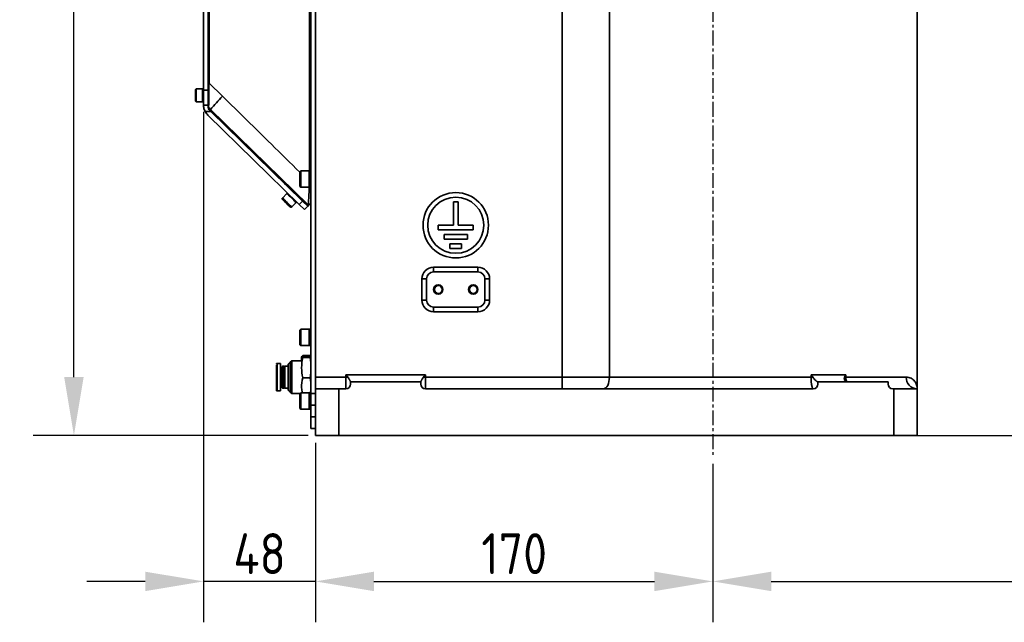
# Model space of a CAD drawing. Header units: millimetres. Extents: x 13873 to 18697, y 1443 to 6366.
# Tile 19 of 28: x 15377 to 15798, y 4486 to 4744. Entities that reach past the tile are written whole.
import ezdxf

# ---------------------------------------------------------------- set-up
doc = ezdxf.new("R2010")
doc.units = ezdxf.units.MM
doc.header["$PDSIZE"] = -1
doc.linetypes.add('CENTER', pattern=[10.16, 6.35, -1.27, 1.27, -1.27])
doc.styles.add('标准汉字', font='gbenor.shx', dxfattribs={"bigfont": 'gbcbig.shx'})
doc.dimstyles.new('ISO-25', dxfattribs={"dimscale": 5, "dimtxt": 3.5, "dimasz": 5, "dimexe": 3.5, "dimexo": 0.625, "dimtad": 1, "dimdec": 1, "dimdsep": 46, "dimtxsty": '标准汉字', "dimcen": 2.5, "dimclrd": 1, "dimclre": 1, "dimadec": 0, "dimazin": 0, "dimtfac": 1, "dimtdec": 1, "dimtmove": 1, "dimatfit": 3, "dimfxl": 1, "dimarcsym": 0})

# ---------------------------------------------------------------- blocks, each defined once
blk = doc.blocks.new('*D56')
at = {"color": 1, "lineweight": -2, "transparency": 16777216}
for p, q in [((15503.47, 4562.67), (15503.47, 4485.87)), ((15673.47, 4553.72), (15673.47, 4485.87)), ((15528.47, 4503.37), (15648.47, 4503.37))]:
    blk.add_line(p, q, dxfattribs=at)
at = {"color": 1, "transparency": 16777216}
for points in [[(15528.47, 4507.53), (15528.47, 4499.2), (15503.47, 4503.37)], [(15648.47, 4507.53), (15648.47, 4499.2), (15673.47, 4503.37)]]:
    blk.add_solid(points, dxfattribs=at)
at = {"layer": 'Defpoints', "color": 0, "transparency": 16777216}
for p in [(15503.47, 4565.79), (15673.47, 4556.85), (15673.47, 4503.37)]:
    blk.add_point(p, dxfattribs=at)
at = {"color": 0, "transparency": 16777216, "insert": (15588.47, 4515.24), "char_height": 17.5, "attachment_point": 5, "style": '标准汉字'}
blk.add_mtext('170', dxfattribs=at)
blk = doc.blocks.new('*D57')
at = {"color": 1, "lineweight": -2, "transparency": 16777216}
for p, q in [((15455.58, 4704.33), (15455.58, 4485.87)), ((15503.47, 4562.67), (15503.47, 4485.87)), ((15430.58, 4503.37), (15405.58, 4503.37)), ((15503.47, 4503.37), (15455.58, 4503.37)), ((15528.47, 4503.37), (15553.47, 4503.37))]:
    blk.add_line(p, q, dxfattribs=at)
at = {"color": 1, "transparency": 16777216}
for points in [[(15430.58, 4507.53), (15430.58, 4499.2), (15455.58, 4503.37)], [(15528.47, 4507.53), (15528.47, 4499.2), (15503.47, 4503.37)]]:
    blk.add_solid(points, dxfattribs=at)
at = {"layer": 'Defpoints', "color": 0, "transparency": 16777216}
for p in [(15455.58, 4707.46), (15503.47, 4565.79), (15455.58, 4503.37)]:
    blk.add_point(p, dxfattribs=at)
at = {"color": 0, "transparency": 16777216, "insert": (15479.52, 4515.24), "char_height": 17.5, "attachment_point": 5, "style": '标准汉字'}
blk.add_mtext('48', dxfattribs=at)
blk = doc.blocks.new('*D58')
at = {"color": 1, "lineweight": -2, "transparency": 16777216}
for p, q in [((16123.47, 4830.11), (16123.47, 4485.87)), ((15673.47, 4553.72), (15673.47, 4485.87)), ((15698.47, 4503.37), (16098.47, 4503.37))]:
    blk.add_line(p, q, dxfattribs=at)
at = {"color": 1, "transparency": 16777216}
for points in [[(15698.47, 4507.53), (15698.47, 4499.2), (15673.47, 4503.37)], [(16098.47, 4507.53), (16098.47, 4499.2), (16123.47, 4503.37)]]:
    blk.add_solid(points, dxfattribs=at)
at = {"layer": 'Defpoints', "color": 0, "transparency": 16777216}
for p in [(16123.47, 4833.24), (15673.47, 4556.85), (16123.47, 4503.37)]:
    blk.add_point(p, dxfattribs=at)
at = {"color": 0, "transparency": 16777216, "insert": (15898.47, 4515.24), "char_height": 17.5, "attachment_point": 5, "style": '标准汉字'}
blk.add_mtext('450', dxfattribs=at)
blk = doc.blocks.new('*D60')
at = {"color": 1, "lineweight": -2, "transparency": 16777216}
for p, q in [((16166.09, 4839.79), (16312.2, 4839.79)), ((16294.7, 4590.79), (16294.7, 4814.79)), ((15764.09, 4565.79), (16312.2, 4565.79))]:
    blk.add_line(p, q, dxfattribs=at)
at = {"color": 1, "transparency": 16777216}
for points in [[(16290.53, 4814.79), (16298.86, 4814.79), (16294.7, 4839.79)], [(16290.53, 4590.79), (16298.86, 4590.79), (16294.7, 4565.79)]]:
    blk.add_solid(points, dxfattribs=at)
at = {"layer": 'Defpoints', "color": 0, "transparency": 16777216}
for p in [(16162.97, 4839.79), (16294.7, 4839.79), (15760.97, 4565.79)]:
    blk.add_point(p, dxfattribs=at)
at = {"color": 0, "transparency": 16777216, "insert": (16282.82, 4702.79), "char_height": 17.5, "attachment_point": 5, "rotation": 90, "style": '标准汉字'}
blk.add_mtext('274', dxfattribs=at)
blk = doc.blocks.new('*D62')
at = {"color": 1, "lineweight": -2, "transparency": 16777216}
for p, q in [((16506.26, 5637.18), (15382.56, 5637.18)), ((15400.06, 4590.79), (15400.06, 5612.18)), ((15500.34, 4565.79), (15382.56, 4565.79))]:
    blk.add_line(p, q, dxfattribs=at)
at = {"color": 1, "transparency": 16777216}
for points in [[(15395.89, 5612.18), (15404.22, 5612.18), (15400.06, 5637.18)], [(15395.89, 4590.79), (15404.22, 4590.79), (15400.06, 4565.79)]]:
    blk.add_solid(points, dxfattribs=at)
at = {"layer": 'Defpoints', "color": 0, "transparency": 16777216}
for p in [(15400.06, 5637.18), (16509.38, 5637.18), (15503.47, 4565.79)]:
    blk.add_point(p, dxfattribs=at)
at = {"color": 0, "transparency": 16777216, "insert": (15388.18, 5101.48), "char_height": 17.5, "attachment_point": 5, "rotation": 90, "style": '标准汉字'}
blk.add_mtext('1071', dxfattribs=at)
blk = doc.blocks.new('*D73')
at = {"color": 1, "lineweight": -2, "transparency": 16777216}
for p, q in [((16572.61, 4721.29), (16670.71, 4721.29)), ((16653.21, 4590.79), (16653.21, 4696.29)), ((15635.34, 4565.79), (16670.71, 4565.79))]:
    blk.add_line(p, q, dxfattribs=at)
at = {"color": 1, "transparency": 16777216}
for points in [[(16649.04, 4696.29), (16657.38, 4696.29), (16653.21, 4721.29)], [(16649.04, 4590.79), (16657.38, 4590.79), (16653.21, 4565.79)]]:
    blk.add_solid(points, dxfattribs=at)
at = {"layer": 'Defpoints', "color": 0, "transparency": 16777216}
for p in [(16569.48, 4721.29), (16653.21, 4721.29), (15632.22, 4565.79)]:
    blk.add_point(p, dxfattribs=at)
at = {"color": 0, "transparency": 16777216, "insert": (16641.34, 4643.54), "char_height": 17.5, "attachment_point": 5, "rotation": 90, "style": '标准汉字'}
blk.add_mtext('155.5', dxfattribs=at)

msp = doc.modelspace()

# ---------------------------------------------------------------- linework, layer by layer
at = {"color": 4, "linetype": 'CENTER'}
msp.add_line((15673.47, 4952.44), (15673.47, 4556.85), dxfattribs=at)
at = {"linetype": 'Continuous', "lineweight": 35}
for p, q in [((15455.54, 4774.14), (15455.54, 4713.58)), ((15457.54, 4713.58), (15457.54, 4774.14)), ((15457.58, 4716.66), (15457.58, 4773.75)), ((15457.88, 4773.75), (15457.88, 4716.66)), ((15501.47, 4770.79), (15501.47, 4578.79)), ((15503.47, 4770.79), (15503.47, 4590.79)), ((15609, 4590.79), (15609, 4770.79)), ((15629.22, 4770.79), (15629.22, 4590.79)), ((15760.97, 4585.79), (15760.97, 4770.94)), ((15500.93, 4679.04), (15500.93, 4748.97)), ((15457.88, 4716.66), (15457.58, 4716.66)), ((15457.88, 4716.66), (15463.65, 4710.98)), ((15452.34, 4714.13), (15452.04, 4713.83)), ((15452.04, 4708.93), (15452.04, 4713.83)), ((15455.04, 4714.13), (15452.34, 4714.13)), ((15452.34, 4714.13), (15452.34, 4708.63)), ((15455.54, 4714.13), (15455.04, 4714.13)), ((15455.04, 4714.13), (15455.04, 4708.63)), ((15455.54, 4713.58), (15457.54, 4713.58)), ((15455.54, 4713.58), (15455.54, 4707.25)), ((15457.54, 4707.21), (15457.54, 4713.58)), ((15457.58, 4712.88), (15457.54, 4712.88)), ((15452.04, 4708.93), (15452.34, 4708.63)), ((15452.34, 4708.63), (15455.04, 4708.63)), ((15455.04, 4708.63), (15455.54, 4708.63)), ((15455.54, 4707.21), (15455.54, 4707.25)), ((15455.54, 4707.21), (15457.54, 4707.21)), ((15457.54, 4709.88), (15457.58, 4709.88)), ((15457.54, 4707.21), (15457.54, 4706.41)), ((15458.71, 4704.42), (15456.25, 4704.42)), ((15496.46, 4664.7), (15457.35, 4702.96)), ((15457.58, 4706.62), (15457.65, 4706.07)), ((15457.58, 4706.42), (15457.58, 4706.44)), ((15457.58, 4706.4), (15457.58, 4706.42)), ((15457.65, 4706.07), (15457.71, 4706.17)), ((15457.65, 4706.07), (15458.18, 4705.18)), ((15458.71, 4704.42), (15458.14, 4704.98)), ((15458.18, 4705.18), (15458.18, 4705.17)), ((15458.31, 4705.05), (15458.18, 4705.18)), ((15488.42, 4675.6), (15458.18, 4705.17)), ((15458.18, 4704.99), (15488.34, 4675.51)), ((15458.18, 4704.98), (15458.24, 4704.92)), ((15458.52, 4705.38), (15500.37, 4664.52)), ((15497.86, 4666.13), (15458.71, 4704.42)), ((15497.12, 4679.04), (15496.77, 4678.69)), ((15496.77, 4672.39), (15496.77, 4678.69)), ((15500.77, 4679.04), (15497.12, 4679.04)), ((15497.12, 4679.04), (15497.12, 4672.04)), ((15501.47, 4679.04), (15500.77, 4679.04)), ((15500.77, 4679.04), (15500.77, 4672.04)), ((15500.77, 4672.29), (15500.77, 4679.04)), ((15488.34, 4675.51), (15488.42, 4675.6)), ((15491.22, 4669.37), (15489.33, 4667.44)), ((15491.45, 4669.61), (15491.22, 4669.37)), ((15493.06, 4670.9), (15493.13, 4670.97)), ((15493.86, 4670.29), (15493.74, 4670.16)), ((15493.77, 4670.19), (15493.74, 4670.16)), ((15496.77, 4672.39), (15497.12, 4672.04)), ((15497.12, 4672.04), (15500.77, 4672.04)), ((15500.77, 4672.04), (15500.77, 4672.29)), ((15500.77, 4672.04), (15501.47, 4672.04)), ((15489.33, 4667.44), (15489.24, 4667.35)), ((15489.24, 4667.35), (15489.24, 4666.92)), ((15489.24, 4667.35), (15489.33, 4667.26)), ((15489.33, 4667.44), (15489.34, 4667.02)), ((15490.48, 4665.71), (15489.96, 4666.22)), ((15489.96, 4666.22), (15490.48, 4665.72)), ((15490.57, 4665.81), (15490.06, 4666.32)), ((15490.06, 4666.32), (15490.57, 4665.81)), ((15490.48, 4665.72), (15491.51, 4664.71)), ((15490.48, 4665.72), (15490.48, 4665.71)), ((15491.51, 4664.7), (15490.48, 4665.71)), ((15491.6, 4664.8), (15490.57, 4665.81)), ((15490.57, 4665.81), (15491.61, 4664.8)), ((15490.57, 4665.81), (15490.57, 4665.81)), ((15491.51, 4664.71), (15492.03, 4664.2)), ((15491.51, 4664.71), (15491.51, 4664.7)), ((15492.03, 4664.2), (15491.51, 4664.7)), ((15492.12, 4664.3), (15491.6, 4664.8)), ((15491.61, 4664.8), (15491.6, 4664.8)), ((15491.61, 4664.8), (15492.12, 4664.3)), ((15493.17, 4663.5), (15495.06, 4665.43)), ((15493.26, 4663.6), (15495.15, 4665.53)), ((15495.06, 4665.43), (15495.38, 4665.76)), ((15495.15, 4665.53), (15495.38, 4665.76)), ((15495.88, 4668.07), (15496.01, 4668.19)), ((15495.88, 4668.07), (15495.91, 4668.1)), ((15495.9, 4668.09), (15500.19, 4663.89)), ((15497.86, 4666.13), (15496.46, 4664.7)), ((15496.46, 4664.7), (15498.76, 4662.46)), ((15500.16, 4663.89), (15497.86, 4666.13)), ((15562.47, 4665.79), (15562.47, 4655.79)), ((15564.47, 4665.79), (15562.47, 4665.79)), ((15564.47, 4655.79), (15564.47, 4665.79)), ((15492.75, 4663.5), (15493.17, 4663.5)), ((15492.84, 4663.59), (15493.26, 4663.6)), ((15498.76, 4662.46), (15500.16, 4663.89)), ((15500.19, 4663.89), (15500.31, 4664.01)), ((15555.97, 4655.79), (15555.97, 4653.79)), ((15562.47, 4655.79), (15555.97, 4655.79)), ((15555.97, 4653.79), (15570.97, 4653.79)), ((15570.97, 4655.79), (15564.47, 4655.79)), ((15570.97, 4653.79), (15570.97, 4655.79)), ((15568.47, 4651.79), (15558.47, 4651.79)), ((15558.47, 4651.79), (15558.47, 4649.79)), ((15558.47, 4649.79), (15568.47, 4649.79)), ((15560.97, 4647.79), (15560.97, 4645.79)), ((15565.97, 4647.79), (15560.97, 4647.79)), ((15565.97, 4645.79), (15565.97, 4647.79)), ((15568.47, 4649.79), (15568.47, 4651.79)), ((15560.97, 4645.79), (15565.97, 4645.79)), ((15553.97, 4637.79), (15572.97, 4637.79)), ((15553.97, 4637.79), (15553.97, 4635.79)), ((15572.97, 4635.79), (15553.97, 4635.79)), ((15572.97, 4637.79), (15572.97, 4635.79)), ((15550.97, 4632.79), (15548.97, 4632.79)), ((15548.97, 4623.79), (15548.97, 4632.79)), ((15550.97, 4632.79), (15550.97, 4623.79)), ((15575.97, 4623.79), (15575.97, 4632.79)), ((15577.97, 4632.79), (15575.97, 4632.79)), ((15577.97, 4632.79), (15577.97, 4623.79)), ((15550.97, 4623.79), (15548.97, 4623.79)), ((15577.97, 4623.79), (15575.97, 4623.79)), ((15553.97, 4620.79), (15572.97, 4620.79)), ((15553.97, 4620.79), (15553.97, 4618.79)), ((15572.97, 4618.79), (15553.97, 4618.79)), ((15572.97, 4620.79), (15572.97, 4618.79)), ((15497.12, 4611.29), (15496.77, 4610.94)), ((15496.77, 4604.64), (15496.77, 4610.94)), ((15500.77, 4611.29), (15497.12, 4611.29)), ((15497.12, 4611.29), (15497.12, 4604.29)), ((15501.47, 4611.29), (15500.77, 4611.29)), ((15500.77, 4611.29), (15500.77, 4604.29)), ((15496.77, 4604.64), (15497.12, 4604.29)), ((15497.12, 4604.29), (15500.77, 4604.29)), ((15500.77, 4604.29), (15501.47, 4604.29)), ((15492.63, 4597.18), (15491.73, 4596.39)), ((15493.25, 4597.79), (15492.63, 4597.18)), ((15492.63, 4597.18), (15492.63, 4596.23)), ((15497.84, 4597.79), (15493.25, 4597.79)), ((15493.25, 4597.79), (15493.25, 4596.75)), ((15497.57, 4599.48), (15497.47, 4599.19)), ((15497.47, 4597.79), (15497.47, 4599.19)), ((15497.98, 4600.06), (15501.22, 4600.06)), ((15497.98, 4599.43), (15501.22, 4599.43)), ((15497.98, 4599.14), (15501.22, 4599.14)), ((15501.22, 4600.06), (15501.37, 4599.45)), ((15501.47, 4599.19), (15501.42, 4599.45)), ((15486.73, 4595.98), (15486.73, 4595.03)), ((15488.53, 4596.69), (15487.03, 4596.69)), ((15487.03, 4596.69), (15487.03, 4595.81)), ((15487.03, 4595.81), (15487.03, 4584.89)), ((15488.53, 4595.81), (15488.53, 4596.69)), ((15488.53, 4584.89), (15488.53, 4595.81)), ((15489.23, 4594.84), (15488.73, 4594.84)), ((15488.73, 4594.84), (15488.73, 4594.24)), ((15488.73, 4594.24), (15488.73, 4586.74)), ((15489.43, 4595.54), (15489.23, 4595.34)), ((15489.23, 4595.34), (15489.23, 4594.66)), ((15489.23, 4594.66), (15489.23, 4586.24)), ((15490.08, 4595.54), (15489.43, 4595.54)), ((15489.43, 4595.54), (15489.43, 4594.83)), ((15489.43, 4594.83), (15489.43, 4586.04)), ((15490.23, 4595.34), (15490.08, 4595.54)), ((15490.08, 4595.54), (15490.08, 4594.83)), ((15490.08, 4594.83), (15490.08, 4586.04)), ((15490.38, 4595.54), (15490.23, 4595.34)), ((15490.23, 4595.34), (15490.23, 4594.66)), ((15490.23, 4594.66), (15490.23, 4586.24)), ((15491.73, 4595.54), (15490.38, 4595.54)), ((15490.38, 4595.54), (15490.38, 4594.83)), ((15490.38, 4594.83), (15490.38, 4586.04)), ((15491.73, 4596.39), (15491.73, 4595.56)), ((15491.73, 4595.56), (15491.73, 4585.19)), ((15492.63, 4596.23), (15492.63, 4584.41)), ((15493.25, 4596.75), (15493.25, 4583.79)), ((15497.98, 4590.5), (15501.22, 4590.5)), ((15503.47, 4585.79), (15503.47, 4590.79)), ((15503.47, 4590.79), (15516.47, 4590.79)), ((15503.47, 4585.79), (15503.47, 4590.79)), ((15516.47, 4591.79), (15550.47, 4591.79)), ((15516.47, 4590.79), (15516.47, 4591.79)), ((15516.47, 4585.79), (15516.47, 4590.79)), ((15516.47, 4590.79), (15517.28, 4590.79)), ((15518.47, 4588.79), (15518.47, 4588.8)), ((15518.47, 4588.79), (15518.47, 4587.79)), ((15518.47, 4588.79), (15548.47, 4588.79)), ((15548.47, 4588.8), (15548.47, 4588.79)), ((15548.47, 4588.79), (15548.47, 4587.79)), ((15549.66, 4590.79), (15550.47, 4590.79)), ((15550.47, 4591.79), (15550.47, 4590.79)), ((15550.47, 4590.79), (15550.47, 4585.79)), ((15550.47, 4590.79), (15609, 4590.79)), ((15609, 4590.79), (15629.22, 4590.79)), ((15609, 4590.79), (15609, 4585.79)), ((15629.22, 4590.79), (15715.51, 4590.79)), ((15715.51, 4591.79), (15730.36, 4591.79)), ((15715.51, 4590.79), (15715.51, 4591.79)), ((15715.51, 4590.79), (15716.29, 4590.79)), ((15718.47, 4588.79), (15718.47, 4587.79)), ((15718.47, 4588.79), (15748.47, 4588.79)), ((15729.86, 4590.79), (15730.36, 4590.79)), ((15730.36, 4591.79), (15730.36, 4590.79)), ((15730.36, 4590.79), (15756.24, 4590.79)), ((15748.47, 4588.79), (15748.47, 4587.79)), ((15487.03, 4584.89), (15488.53, 4584.89)), ((15488.73, 4586.74), (15489.23, 4586.74)), ((15489.23, 4586.24), (15489.43, 4586.04)), ((15489.43, 4586.04), (15490.08, 4586.04)), ((15490.08, 4586.04), (15490.23, 4586.24)), ((15490.23, 4586.24), (15490.38, 4586.04)), ((15490.38, 4586.04), (15491.73, 4586.04)), ((15491.73, 4585.19), (15492.63, 4584.41)), ((15503.47, 4565.79), (15503.47, 4585.79)), ((15503.47, 4565.79), (15503.47, 4585.79)), ((15503.47, 4585.79), (15513.47, 4585.79)), ((15513.47, 4585.79), (15513.47, 4565.79)), ((15516.47, 4585.79), (15513.47, 4585.79)), ((15716.47, 4585.79), (15550.47, 4585.79)), ((15750.97, 4585.79), (15750.47, 4585.79)), ((15750.97, 4565.79), (15750.97, 4585.79)), ((15750.97, 4585.79), (15760.97, 4585.79)), ((15760.97, 4585.79), (15760.97, 4565.79)), ((15492.63, 4584.41), (15493.25, 4583.79)), ((15493.25, 4583.79), (15496.87, 4583.79)), ((15497.12, 4584.04), (15496.77, 4583.69)), ((15496.77, 4577.39), (15496.77, 4583.69)), ((15500.77, 4584.04), (15497.12, 4584.04)), ((15497.12, 4584.04), (15497.12, 4577.04)), ((15501.47, 4584.04), (15500.77, 4584.04)), ((15500.77, 4584.04), (15500.77, 4577.04)), ((15500.77, 4577.37), (15500.77, 4584.04)), ((15501.47, 4583.79), (15503.47, 4583.79)), ((15501.47, 4573.79), (15501.47, 4583.79)), ((15496.77, 4577.39), (15497.12, 4577.04)), ((15497.12, 4577.04), (15500.77, 4577.04)), ((15500.77, 4577.04), (15500.77, 4577.37)), ((15500.77, 4577.04), (15501.47, 4577.04)), ((15501.47, 4578.79), (15503.47, 4578.79)), ((15501.47, 4568.79), (15501.47, 4578.79)), ((15503.47, 4573.79), (15501.47, 4573.79)), ((15503.47, 4568.79), (15501.47, 4568.79)), ((15513.47, 4565.79), (15503.47, 4565.79)), ((15513.47, 4565.79), (15503.47, 4565.79)), ((15750.97, 4565.79), (15513.47, 4565.79)), ((15760.97, 4565.79), (15750.97, 4565.79))]:
    msp.add_line(p, q, dxfattribs=at)
at = {"linetype": 'Continuous', "lineweight": 35, "flags": 128}
for points in [[(15457.71, 4706.17), (15458.16, 4705.73), (15458.52, 4705.38)], [(15493.66, 4670.3), (15493.75, 4670.21), (15493.77, 4670.19)], [(15493.77, 4670.19), (15493.75, 4670.21), (15493.66, 4670.3)], [(15493.75, 4670.39), (15493.84, 4670.31), (15494.1, 4670.06), (15494.48, 4669.68), (15494.94, 4669.24), (15495.39, 4668.8), (15495.77, 4668.43), (15496.02, 4668.17), (15496.11, 4668.09), (15496.02, 4668.17), (15496, 4668.19)], [(15493.86, 4670.29), (15493.84, 4670.3), (15493.75, 4670.39)], [(15489.24, 4666.92), (15489.37, 4666.79), (15489.75, 4666.42), (15490.32, 4665.86), (15490.99, 4665.21), (15491.66, 4664.55), (15492.23, 4664), (15492.61, 4663.63), (15492.75, 4663.5), (15492.61, 4663.63), (15492.24, 4664), (15491.67, 4664.56), (15491, 4665.21), (15490.33, 4665.87), (15489.76, 4666.42), (15489.38, 4666.79), (15489.24, 4666.92)], [(15489.34, 4667.02), (15489.47, 4666.89), (15489.85, 4666.52), (15490.41, 4665.96), (15491.08, 4665.3), (15491.75, 4664.65), (15492.32, 4664.09), (15492.7, 4663.72), (15492.84, 4663.59), (15492.71, 4663.73), (15492.33, 4664.1), (15491.76, 4664.65), (15491.09, 4665.31), (15490.42, 4665.96), (15489.85, 4666.52), (15489.47, 4666.89), (15489.34, 4667.02)], [(15495.91, 4668.1), (15495.93, 4668.08), (15496.02, 4667.99), (15495.93, 4668.08), (15495.91, 4668.09)], [(15493.08, 4663.6), (15493.14, 4663.54), (15493.17, 4663.5)], [(15629.22, 4590.79), (15629.18, 4589.82), (15629.03, 4588.88), (15628.8, 4588.01), (15628.48, 4587.26), (15628.1, 4586.63), (15627.66, 4586.17), (15627.19, 4585.89), (15626.7, 4585.79)]]:
    msp.add_lwpolyline(points, dxfattribs=at)
at = {"linetype": 'Continuous', "lineweight": 35}
for centre, radius in [((15563.47, 4655.79), 14), ((15563.47, 4655.79), 12), ((15555.97, 4628.29), 2), ((15555.97, 4628.29), 1.65), ((15570.97, 4628.29), 2), ((15570.97, 4628.29), 1.65)]:
    msp.add_circle(centre, radius, dxfattribs=at)
for centre, radius, start, end in [((15532.39, 4642.91), 96.74, 135.2788, 139.7796), ((15461.54, 4707.25), 6, 208.0771, 225.6378), ((15138.15, 4304.33), 507.86, 45.3353, 45.9558), ((15138.4, 4304.58), 507.5, 45.3351, 45.9561), ((15136.81, 4302.95), 507.08, 45.3347, 45.9562), ((15553.97, 4632.79), 5, 90, 180), ((15553.97, 4632.79), 3, 90, 180), ((15572.97, 4632.79), 5, 0, 90), ((15572.97, 4632.79), 3, 0, 90), ((15553.97, 4623.79), 5, 180, 270), ((15553.97, 4623.79), 3, 180, 270), ((15572.97, 4623.79), 3, 270, 0), ((15572.97, 4623.79), 5, 270, 0), ((15487.03, 4596.39), 0.3, 90, 180), ((15488.73, 4595.04), 0.2, 180, 270), ((15761.11, 4590.66), 4.87, 178.4531, 268.3647), ((15487.03, 4585.19), 0.3, 180, 270), ((15488.73, 4586.54), 0.2, 90, 180), ((15516.47, 4587.79), 2, 270, 0), ((15550.47, 4587.79), 2, 180, 270), ((15716.47, 4587.79), 2, 270, 0), ((15750.47, 4587.79), 2, 180, 270)]:
    msp.add_arc(centre, radius, start, end, dxfattribs=at)
for centre, start_param, end_param in [((15488.35, 4675.52), 4.712389, 6.283185), ((15488.41, 4675.59), 0, 1.570796)]:
    msp.add_ellipse(centre, major_axis=(4.72, -4.61), ratio=0.001952, start_param=start_param, end_param=end_param, dxfattribs=at)
for points, knots in [([(15457.58, 4706.62), (15457.58, 4707.42), (15457.58, 4709.01), (15457.58, 4711.69), (15457.58, 4714.25), (15457.58, 4715.85), (15457.58, 4716.66)], [0, 0, 0, 0, 0.2792098, 0.5570956, 0.7785549, 1, 1, 1, 1]), ([(15457.71, 4706.17), (15457.72, 4706.9), (15457.74, 4708.35), (15457.78, 4711.01), (15457.83, 4713.79), (15457.86, 4715.7), (15457.88, 4716.66)], [0, 0, 0, 0, 0.251456, 0.500619, 0.750599, 1, 1, 1, 1]), ([(15463.65, 4710.98), (15470.61, 4704.14), (15481.65, 4693.3), (15492.69, 4682.46), (15496.77, 4678.46)], [0, 0, 0, 0, 0.631073, 1, 1, 1, 1]), ([(15456.25, 4704.42), (15456.1, 4704.73), (15455.82, 4705.33), (15455.61, 4706.24), (15455.55, 4706.86), (15455.54, 4707.13), (15455.54, 4707.21)], [0, 0, 0, 0, 0.298533, 0.598053, 0.879506, 1, 1, 1, 1]), ([(15457.54, 4706.41), (15457.55, 4706.23), (15457.58, 4705.87), (15457.81, 4705.35), (15458.04, 4705.09), (15458.14, 4704.98)], [0, 0, 0, 0, 0.367859, 0.736945, 1, 1, 1, 1]), ([(15458.24, 4704.92), (15466.07, 4697.26), (15477.91, 4685.68), (15489.75, 4674.1), (15493.76, 4670.18)], [0, 0, 0, 0, 0.661436, 1, 1, 1, 1]), ([(15500.31, 4664.01), (15492.47, 4671.67), (15478.47, 4685.35), (15464.47, 4699.03), (15458.31, 4705.05)], [0, 0, 0, 0, 0.56, 1, 1, 1, 1]), ([(15500.37, 4664.52), (15500.41, 4665.22), (15500.49, 4666.6), (15500.63, 4669.1), (15500.73, 4670.93), (15500.79, 4671.93), (15500.8, 4672.04)], [0, 0, 0, 0, 0.324054, 0.643318, 0.961391, 1, 1, 1, 1]), ([(15500.37, 4664.52), (15500.39, 4664.47), (15500.42, 4664.38), (15500.47, 4664.28), (15500.49, 4664.23), (15500.5, 4664.21), (15500.5, 4664.21), (15500.5, 4664.2)], [0, 0, 0, 0, 0.499212, 0.853872, 0.953254, 0.983225, 1, 1, 1, 1]), ([(15500.5, 4664.2), (15500.67, 4664.38), (15500.94, 4664.66), (15501.33, 4665.05), (15501.47, 4665.19)], [0, 0, 0, 0, 0.63078, 1, 1, 1, 1]), ([(15500.5, 4664.2), (15500.46, 4664.17), (15500.39, 4664.09), (15500.32, 4664.02), (15500.31, 4664.01), (15500.31, 4664.01)], [0, 0, 0, 0, 0.326818, 0.658609, 1, 1, 1, 1]), ([(15497.98, 4598.22), (15497.75, 4598.52), (15497.26, 4599.14), (15497.74, 4599.75), (15497.98, 4600.06)], [0, 0, 0, 0, 0.491212, 1, 1, 1, 1]), ([(15497.98, 4599.14), (15497.75, 4599.19), (15497.26, 4599.29), (15497.74, 4599.38), (15497.98, 4599.43)], [0, 0, 0, 0, 0.491212, 1, 1, 1, 1]), ([(15497.98, 4590.5), (15497.75, 4591.92), (15497.26, 4594.8), (15497.74, 4597.68), (15497.98, 4599.14)], [0, 0, 0, 0, 0.491212, 1, 1, 1, 1]), ([(15501.22, 4599.43), (15501.33, 4599.38), (15501.57, 4599.29), (15501.33, 4599.19), (15501.22, 4599.14)], [0, 0, 0, 0, 0.497922, 1, 1, 1, 1]), ([(15501.22, 4599.14), (15501.33, 4597.71), (15501.57, 4594.83), (15501.33, 4591.95), (15501.22, 4590.5)], [0, 0, 0, 0, 0.497922, 1, 1, 1, 1]), ([(15486.73, 4595.56), (15486.73, 4595.12), (15486.73, 4594.46), (15486.73, 4593.18), (15486.73, 4592.09), (15486.73, 4590.95), (15486.73, 4589.48), (15486.73, 4587.78), (15486.73, 4586.44), (15486.73, 4585.68), (15486.73, 4585.32), (15486.73, 4585.16), (15486.73, 4585.2), (15486.73, 4585.2)], [0, 0, 0, 0, 0.145288, 0.223499, 0.30337, 0.383241, 0.461452, 0.60674, 0.752029, 0.83024, 0.910111, 0.989982, 1, 1, 1, 1]), ([(15497.76, 4584.04), (15497.65, 4584.78), (15497.31, 4586.93), (15497.72, 4589.09), (15497.98, 4590.5)], [0, 0, 0, 0, 0.3422603, 1, 1, 1, 1]), ([(15501.22, 4590.5), (15501.34, 4589.12), (15501.54, 4586.93), (15501.38, 4584.73), (15501.32, 4583.93)], [0, 0, 0, 0, 0.632719, 1, 1, 1, 1]), ([(15517.28, 4590.79), (15517.15, 4590.96), (15517.01, 4591.12), (15516.74, 4591.46), (15516.6, 4591.62), (15516.47, 4591.79)], [0, 0, 0, 0, 0.5, 0.5, 1, 1, 1, 1]), ([(15518.47, 4588.8), (15518.47, 4588.81), (15518.46, 4588.84), (15518.43, 4588.91), (15518.4, 4588.96), (15518.34, 4589.07), (15518.31, 4589.14), (15518.23, 4589.29), (15518.18, 4589.38), (15518.07, 4589.56), (15518.02, 4589.66), (15517.9, 4589.87), (15517.83, 4589.98), (15517.62, 4590.32), (15517.46, 4590.56), (15517.28, 4590.79)], [0, 0, 0, 0, 0.125, 0.125, 0.25, 0.25, 0.375, 0.375, 0.5, 0.5, 0.625, 0.625, 0.75, 0.75, 1, 1, 1, 1]), ([(15548.47, 4588.8), (15548.47, 4588.81), (15548.48, 4588.84), (15548.51, 4588.91), (15548.53, 4588.96), (15548.59, 4589.07), (15548.63, 4589.14), (15548.71, 4589.29), (15548.76, 4589.38), (15548.86, 4589.56), (15548.92, 4589.66), (15549.04, 4589.87), (15549.11, 4589.98), (15549.32, 4590.32), (15549.47, 4590.56), (15549.66, 4590.79)], [0, 0, 0, 0, 0.125, 0.125, 0.25, 0.25, 0.375, 0.375, 0.5, 0.5, 0.625, 0.625, 0.75, 0.75, 1, 1, 1, 1]), ([(15549.66, 4590.79), (15549.79, 4590.96), (15549.92, 4591.12), (15550.19, 4591.46), (15550.33, 4591.62), (15550.47, 4591.79)], [0, 0, 0, 0, 0.5, 0.5, 1, 1, 1, 1]), ([(15716.29, 4590.79), (15716.15, 4590.96), (15716.01, 4591.12), (15715.75, 4591.46), (15715.63, 4591.62), (15715.51, 4591.79)], [0, 0, 0, 0, 0.5, 0.5, 1, 1, 1, 1]), ([(15716.47, 4585.79), (15716.41, 4585.79), (15716.35, 4585.82), (15716.23, 4585.94), (15716.17, 4586.04), (15716.06, 4586.28), (15716, 4586.43), (15715.9, 4586.78), (15715.85, 4586.98), (15715.76, 4587.44), (15715.72, 4587.69), (15715.66, 4588.1), (15715.64, 4588.24), (15715.61, 4588.53), (15715.6, 4588.68), (15715.56, 4589.14), (15715.54, 4589.46), (15715.51, 4590.11), (15715.51, 4590.45), (15715.51, 4590.79)], [0, 0, 0, 0, 0.125, 0.125, 0.25, 0.25, 0.375, 0.375, 0.5, 0.5, 0.625, 0.625, 0.6875, 0.6875, 0.75, 0.75, 0.875, 0.875, 1, 1, 1, 1]), ([(15718.38, 4588.79), (15718.34, 4588.79), (15718.28, 4588.8), (15718.16, 4588.86), (15718.09, 4588.89), (15717.94, 4589), (15717.85, 4589.06), (15717.68, 4589.21), (15717.59, 4589.3), (15717.3, 4589.58), (15717.1, 4589.81), (15716.8, 4590.17), (15716.7, 4590.29), (15716.5, 4590.54), (15716.4, 4590.67), (15716.29, 4590.79)], [0, 0, 0, 0, 0.125, 0.125, 0.25, 0.25, 0.375, 0.375, 0.5, 0.5, 0.75, 0.75, 0.875, 0.875, 1, 1, 1, 1]), ([(15731.24, 4588.79), (15731.1, 4588.79), (15730.96, 4588.8), (15730.71, 4588.85), (15730.59, 4588.89), (15730.37, 4588.99), (15730.27, 4589.05), (15730.1, 4589.2), (15730.02, 4589.29), (15729.9, 4589.48), (15729.85, 4589.58), (15729.78, 4589.8), (15729.76, 4589.92), (15729.74, 4590.16), (15729.75, 4590.29), (15729.78, 4590.54), (15729.81, 4590.67), (15729.86, 4590.79)], [0, 0, 0, 0, 0.125, 0.125, 0.25, 0.25, 0.375, 0.375, 0.5, 0.5, 0.625, 0.625, 0.75, 0.75, 0.875, 0.875, 1, 1, 1, 1]), ([(15729.86, 4590.79), (15729.92, 4590.96), (15729.99, 4591.12), (15730.16, 4591.46), (15730.26, 4591.62), (15730.36, 4591.79)], [0, 0, 0, 0, 0.5, 0.5, 1, 1, 1, 1]), ([(15730.36, 4590.79), (15730.39, 4590.36), (15730.43, 4589.68), (15730.74, 4589.08), (15730.86, 4588.85)], [0, 0, 0, 0, 0.622963, 1, 1, 1, 1]), ([(15756.24, 4590.79), (15756.64, 4590.79), (15757.01, 4590.74), (15757.7, 4590.56), (15758.02, 4590.43), (15758.62, 4590.13), (15758.89, 4589.95), (15759.38, 4589.55), (15759.6, 4589.32), (15760.19, 4588.61), (15760.48, 4588.08), (15760.77, 4587.24), (15760.85, 4586.96), (15760.92, 4586.52), (15760.94, 4586.38), (15760.96, 4586.16), (15760.96, 4586.08), (15760.97, 4585.94), (15760.97, 4585.86), (15760.97, 4585.79)], [0, 0, 0, 0, 0.125, 0.125, 0.25, 0.25, 0.375, 0.375, 0.5, 0.5, 0.75, 0.75, 0.875, 0.875, 0.9375, 0.9375, 0.96875, 0.96875, 1, 1, 1, 1])]:
    msp.add_open_spline(points, degree=3, knots=knots, dxfattribs=at)
msp.add_open_spline([(15458.31, 4705.05), (15458.31, 4705.08), (15458.32, 4705.12), (15458.45, 4705.29), (15458.52, 4705.38)], degree=3, dxfattribs=at)

# ---------------------------------------------------------------- dimensions: what is measured, and where the dimension line sits
dim = msp.add_linear_dim(base=(15400.06, 5637.18), p1=(15503.47, 4565.79), p2=(16509.38, 5637.18), angle=90, dimstyle='ISO-25', override={"dimdec": 0})
dim.commit()
dim.dimension.update_dxf_attribs({"geometry": '*D62', "text_midpoint": (15388.18, 5101.48)})
for base, p1, p2, picture, middle in [((16294.7, 4839.79), (15760.97, 4565.79), (16162.97, 4839.79), '*D60', (16282.82, 4702.79)), ((16653.21, 4721.29), (15632.22, 4565.79), (16569.48, 4721.29), '*D73', (16641.34, 4643.54))]:
    dim = msp.add_linear_dim(base=base, p1=p1, p2=p2, angle=90, dimstyle='ISO-25')
    dim.commit()
    dim.dimension.update_dxf_attribs({"geometry": picture, "text_midpoint": middle})
for base, p1, p2, picture, middle in [((16123.47, 4503.37), (15673.47, 4556.85), (16123.47, 4833.24), '*D58', (15898.47, 4515.24)), ((15673.47, 4503.37), (15503.47, 4565.79), (15673.47, 4556.85), '*D56', (15588.47, 4515.24))]:
    dim = msp.add_linear_dim(base=base, p1=p1, p2=p2, dimstyle='ISO-25')
    dim.commit()
    dim.dimension.update_dxf_attribs({"geometry": picture, "text_midpoint": middle})
dim = msp.add_linear_dim(base=(15455.58, 4503.37), p1=(15503.47, 4565.79), p2=(15455.58, 4707.46), dimstyle='ISO-25', override={"dimdec": 0})
dim.commit()
dim.dimension.update_dxf_attribs({"geometry": '*D57', "text_midpoint": (15479.52, 4515.24)})

doc.saveas('drawing.dxf')
